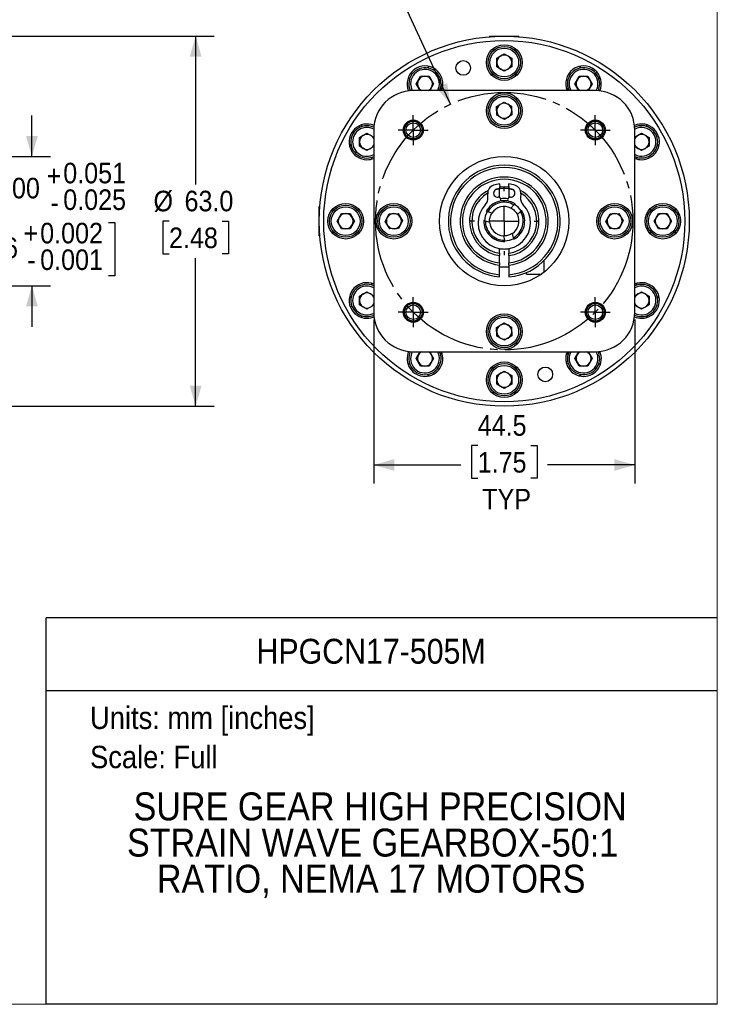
# Model space of a CAD drawing. Header units: millimetres. Extents: x 0 to 432, y 0 to 279.
# Tile 10 of 13: x 313 to 432, y 0 to 168. Entities that reach past the tile are written whole.
import ezdxf
from ezdxf.enums import TextEntityAlignment as Align

# ---------------------------------------------------------------- set-up
doc = ezdxf.new("R2010")
doc.units = ezdxf.units.MM
doc.linetypes.add('SLD-Center', pattern=[19.05, 15.24, -1.27, 1.27, -1.27])
doc.linetypes.add('SLD-Solid', pattern=[0])
doc.layers.add('CENTER', color=40, linetype='SLD-Center')
doc.layers.add('SLD-0', color=7, linetype='SLD-Solid', lineweight=25)
doc.layers.add('TEXT', color=140, linetype='SLD-Solid', lineweight=25)
doc.styles.add('SLDTEXTSTYLE0', font='GOTHIC.TTF', dxfattribs={"width": 0.913})
doc.dimstyles.new('SLDDIMSTYLE0', dxfattribs={"dimtxt": 3.5, "dimasz": 3.5, "dimexe": 0, "dimexo": 0.0625, "dimgap": 0.875, "dimtad": 0, "dimtih": 1, "dimtoh": 1, "dimdec": 3, "dimrnd": 1e-09, "dimzin": 4, "dimdsep": 46, "dimtxsty": 'SLDTEXTSTYLE0', "dimsah": 1, "dimcen": 0.09, "dimadec": 0, "dimazin": 1, "dimtol": 1, "dimtp": 0.051, "dimtm": 0.025, "dimtfac": 1, "dimtdec": 3, "dimtmove": 0, "dimatfit": 0, "dimfxl": 0, "dimfrac": 2, "dimtolj": 1, "dimarcsym": 0})
doc.dimstyles.new('SLDDIMSTYLE2', dxfattribs={"dimtxt": 3.5, "dimasz": 3.5, "dimexe": 0, "dimexo": 0.0625, "dimgap": 0.875, "dimtad": 0, "dimtih": 1, "dimtoh": 1, "dimdec": 1, "dimrnd": 1e-09, "dimzin": 12, "dimdsep": 46, "dimtxsty": 'SLDTEXTSTYLE0', "dimsah": 1, "dimcen": 0.09, "dimadec": 0, "dimazin": 3, "dimtfac": 1, "dimtdec": 1, "dimtofl": 0, "dimtmove": 0, "dimatfit": 3, "dimfxl": 0, "dimfrac": 2, "dimtolj": 1, "dimtzin": 12, "dimarcsym": 0})
doc.dimstyles.new('SLDDIMSTYLE5', dxfattribs={"dimtxt": 3.5, "dimasz": 3.5, "dimexe": 0, "dimexo": 0.0625, "dimgap": 0.875, "dimtad": 0, "dimtih": 1, "dimtoh": 1, "dimdec": 1, "dimrnd": 1e-09, "dimzin": 4, "dimdsep": 46, "dimtxsty": 'SLDTEXTSTYLE0', "dimsah": 1, "dimcen": 0.09, "dimadec": 0, "dimazin": 1, "dimtfac": 1, "dimtdec": 1, "dimtofl": 0, "dimtmove": 0, "dimatfit": 3, "dimfxl": 0, "dimfrac": 2, "dimtolj": 1, "dimtzin": 12, "dimarcsym": 0})
doc.dimstyles.new('SLDDIMSTYLE6', dxfattribs={"dimtxt": 3.5, "dimasz": 3.5, "dimexe": 0, "dimexo": 0.0625, "dimgap": 0.875, "dimtad": 0, "dimtih": 1, "dimtoh": 1, "dimdec": 1, "dimrnd": 1e-09, "dimzin": 12, "dimdsep": 46, "dimtxsty": 'SLDTEXTSTYLE0', "dimsah": 1, "dimcen": 0, "dimadec": 0, "dimazin": 3, "dimtfac": 1, "dimtdec": 1, "dimtofl": 0, "dimtmove": 0, "dimatfit": 3, "dimfxl": 0, "dimfrac": 2, "dimtolj": 1, "dimtzin": 12, "dimarcsym": 0})

# ---------------------------------------------------------------- blocks, each defined once
blk = doc.blocks.new('Block2')
at = {"color": 7, "linetype": 'SLD-Solid', "lineweight": 18}
for p in [(431.8, 279.4), (0, 0)]:
    blk.add_line(p, (431.8, 0), dxfattribs=at)
blk = doc.blocks.new('SW_NOTE_0')
at = {"layer": 'TEXT', "color": 0, "insert": (0, 4.87), "char_height": 3.81, "attachment_point": 1, "style": 'SLDTEXTSTYLE0'}
blk.add_mtext('Units: mm [inches]', dxfattribs=at)
blk = doc.blocks.new('SW_NOTE_0_1')
at = {"layer": 'TEXT', "color": 0, "insert": (0, 4.87), "char_height": 3.81, "attachment_point": 1, "style": 'SLDTEXTSTYLE0'}
blk.add_mtext('Scale: Full', dxfattribs=at)
blk = doc.blocks.new('Block1')
at = {"color": 140, "linetype": 'SLD-Solid', "lineweight": 18}
blk.add_line((431.8, 0), (431.8, 65.76), dxfattribs=at)
at = {"layer": 'TEXT'}
for p, q in [((431.8, 65.76), (317.5, 65.76)), ((317.5, 0), (317.5, 65.76)), ((317.5, 53.39), (431.8, 53.39)), ((431.8, 0), (317.5, 0))]:
    blk.add_line(p, q, dxfattribs=at)
at = {"layer": 'TEXT', "color": 140}
for name, p in [('SW_NOTE_0', (324.99, 45.8)), ('SW_NOTE_0_1', (324.99, 39.13))]:
    blk.add_blockref(name, p, dxfattribs=at)
at = {"layer": 'TEXT', "color": 140, "style": 'SLDTEXTSTYLE0', "width": 0.913}
for tag, height, p in [('AUTOATTR0', 4.23, (353.33, 56.71)), ('AUTOATTR1_0', 4.76, (332.4, 29.88)), ('AUTOATTR1_1', 4.76, (331.28, 23.72)), ('AUTOATTR1_2', 4.76, (336.37, 17.57))]:
    blk.add_attdef(tag, text='', height=height, dxfattribs=at).set_placement(p, align=Align.BOTTOM_LEFT)
blk = doc.blocks.new('_D')
at = {"layer": 'SLD-0'}
for p, q in [((315.09, 144.3), (315.09, 151.3)), ((280.24, 144.3), (287.97, 144.3)), ((289.97, 144.3), (318.26, 144.3)), ((302.03, 133.07), (300.97, 133.07)), ((300.97, 133.07), (300.97, 124.02)), ((328.14, 133.07), (329.2, 133.07)), ((329.2, 133.07), (329.2, 124.02)), ((300.97, 124.02), (302.03, 124.02)), ((329.2, 124.02), (328.14, 124.02)), ((280.24, 122.3), (318.26, 122.3)), ((315.09, 122.3), (315.09, 115.3))]:
    blk.add_line(p, q, dxfattribs=at)
for points in [[(315.09, 144.3), (316.09, 147.8), (314.09, 147.8)], [(315.09, 122.3), (314.09, 118.8), (316.09, 118.8)]]:
    blk.add_solid(points, dxfattribs=at)
at = {"layer": 'SLD-0', "char_height": 3.5, "attachment_point": 1, "style": 'SLDTEXTSTYLE0'}
for s, insert in [('0.051', (320.43, 143.24)), ('%%c', (298.1, 140.68)), ('+', (317.6, 142.78)), ('22.000', (303.38, 140.68)), ('0.025', (320.43, 138.71)), ('-', (318.24, 138.25)), ('+', (313.67, 133.02)), ('0.002', (316.5, 133.02)), ('0.866', (302.03, 130.51)), ('0.001', (316.5, 128.49)), ('-', (314.31, 128.49))]:
    blk.add_mtext(s, dxfattribs=dict(at, insert=insert))
blk = doc.blocks.new('_D_11')
at = {"layer": 'SLD-0'}
for p, q in [((263.65, 164.8), (277.97, 164.8)), ((279.97, 164.8), (346.14, 164.8)), ((342.97, 164.8), (342.97, 139.57)), ((338.44, 133.3), (337.37, 133.3)), ((337.37, 133.3), (337.37, 127.74)), ((347.49, 133.3), (348.56, 133.3)), ((348.56, 133.3), (348.56, 127.74)), ((337.37, 127.74), (338.44, 127.74)), ((348.56, 127.74), (347.49, 127.74)), ((342.97, 101.8), (342.97, 127.03)), ((263.65, 101.8), (275.96, 101.8)), ((277.96, 101.8), (277.97, 101.8)), ((279.97, 101.8), (346.14, 101.8))]:
    blk.add_line(p, q, dxfattribs=at)
for points in [[(342.97, 164.8), (341.97, 161.3), (343.97, 161.3)], [(342.97, 101.8), (343.97, 105.3), (341.97, 105.3)]]:
    blk.add_solid(points, dxfattribs=at)
at = {"layer": 'SLD-0', "char_height": 3.5, "attachment_point": 1, "style": 'SLDTEXTSTYLE0'}
for s, insert in [('%%c', (335.8, 138.48)), ('63.0', (341.08, 138.48)), ('2.48', (338.44, 132.22))]:
    blk.add_mtext(s, dxfattribs=dict(at, insert=insert))
blk = doc.blocks.new('_D_13')
at = {"layer": 'SLD-0'}
for p, q in [((352.69, 190.49), (351.62, 190.49)), ((351.62, 190.49), (351.62, 184.93)), ((361.74, 190.49), (362.8, 190.49)), ((362.8, 190.49), (362.8, 184.93)), ((351.62, 184.93), (352.69, 184.93)), ((362.8, 184.93), (361.74, 184.93)), ((371.52, 185.44), (365.96, 185.44)), ((386.36, 153.21), (371.52, 185.44))]:
    blk.add_line(p, q, dxfattribs=at)
blk.add_solid([(386.36, 153.21), (385.8, 156.81), (383.98, 155.97)], dxfattribs=at)
at = {"layer": 'SLD-0', "char_height": 3.5, "attachment_point": 1, "style": 'SLDTEXTSTYLE0'}
for s, insert in [('%%c', (350.05, 195.67)), ('43.8', (355.33, 195.67)), ('1.73', (352.69, 189.4)), ('B.C.', (352.68, 183.13))]:
    blk.add_mtext(s, dxfattribs=dict(at, insert=insert))
blk = doc.blocks.new('_D_14')
at = {"layer": 'SLD-0'}
for p, q in [((373.3, 116.54), (373.3, 88.63)), ((417.75, 116.54), (417.75, 88.63)), ((391, 95.09), (389.93, 95.09)), ((389.93, 95.09), (389.93, 89.54)), ((400.05, 95.09), (401.11, 95.09)), ((401.11, 95.09), (401.11, 89.54)), ((373.3, 91.8), (388.15, 91.8)), ((417.75, 91.8), (402.89, 91.8)), ((389.93, 89.54), (391, 89.54)), ((401.11, 89.54), (400.05, 89.54))]:
    blk.add_line(p, q, dxfattribs=at)
for points in [[(373.3, 91.8), (376.8, 90.8), (376.8, 92.8)], [(417.75, 91.8), (414.25, 92.8), (414.25, 90.8)]]:
    blk.add_solid(points, dxfattribs=at)
at = {"layer": 'SLD-0', "char_height": 3.5, "attachment_point": 1, "style": 'SLDTEXTSTYLE0'}
for s, insert in [('44.5', (391, 100.28)), ('1.75', (391, 94.01)), ('TYP', (391.77, 87.74))]:
    blk.add_mtext(s, dxfattribs=dict(at, insert=insert))
blk = doc.blocks.new('SW_CENTERMARKSYMBOL_0')
at = {"layer": 'SLD-0', "color": 0}
for q in [(0, 2.54), (-2.54, 0), (0, -2.54), (2.54, 0)]:
    blk.add_line((0, 0), q, dxfattribs=at)
blk = doc.blocks.new('SW_CENTERMARKSYMBOL_1')
at = {"layer": 'SLD-0', "color": 0}
for q in [(0, 2.54), (-2.54, 0), (0, -2.54), (2.54, 0)]:
    blk.add_line((0, 0), q, dxfattribs=at)
blk = doc.blocks.new('SW_CENTERMARKSYMBOL_2')
at = {"layer": 'SLD-0', "color": 0}
for q in [(0, 2.54), (-2.54, 0), (0, -2.54), (2.54, 0)]:
    blk.add_line((0, 0), q, dxfattribs=at)
blk = doc.blocks.new('SW_CENTERMARKSYMBOL_3')
at = {"layer": 'SLD-0', "color": 0}
for q in [(0, 2.54), (-2.54, 0), (0, -2.54), (2.54, 0)]:
    blk.add_line((0, 0), q, dxfattribs=at)
blk = doc.blocks.new('SW_CENTERMARKSYMBOL_4')
at = {"layer": 'SLD-0', "color": 0}
for p, q in [((0, 5.08), (0, 5.77)), ((0, 0), (0, 2.54)), ((-5.08, 0), (-5.77, 0)), ((0, 0), (-2.54, 0)), ((0, 0), (0, -2.54)), ((0, 0), (2.54, 0)), ((5.08, 0), (5.77, 0)), ((0, -5.08), (0, -5.77))]:
    blk.add_line(p, q, dxfattribs=at)

msp = doc.modelspace()

# ---------------------------------------------------------------- linework, layer by layer
for p, q in [((393.022, 164.8009), (393.022, 164.7016)), ((393.022, 164.8009), (398.022, 164.8009)), ((398.022, 164.7016), (398.022, 164.8009)), ((394.2419, 159.5621), (394.2421, 161.0401)), ((394.2421, 161.0401), (395.5222, 161.779)), ((395.5222, 161.779), (396.8021, 161.0398)), ((396.8021, 161.0398), (396.8019, 159.5618)), ((395.5218, 158.8229), (394.2419, 159.5621)), ((396.8019, 159.5618), (395.5218, 158.8229)), ((380.544, 156.6838), (381.2832, 157.9637)), ((381.2832, 157.9637), (382.7612, 157.9635)), ((382.7612, 157.9635), (383.5, 156.6835)), ((407.544, 156.6838), (408.2832, 157.9637)), ((408.2832, 157.9637), (409.7612, 157.9635)), ((409.7612, 157.9635), (410.5, 156.6835)), ((381.2123, 155.5259), (380.544, 156.6838)), ((383.5, 156.6835), (382.8316, 155.5259)), ((408.2123, 155.5259), (407.544, 156.6838)), ((410.5, 156.6835), (409.8316, 155.5259)), ((411.016, 155.5259), (380.028, 155.5259)), ((394.2224, 152.801), (395.4819, 153.5744)), ((394.2625, 151.3235), (394.2224, 152.801)), ((395.4819, 153.5744), (396.7815, 152.8704)), ((396.7815, 152.8704), (396.8216, 151.3929)), ((395.5621, 150.6195), (394.2625, 151.3235)), ((396.8216, 151.3929), (395.5621, 150.6195)), ((370.8592, 146.0621), (370.8594, 147.5401)), ((370.8594, 147.5401), (372.1395, 148.279)), ((372.1395, 148.279), (373.297, 147.6105)), ((373.297, 148.7949), (373.297, 117.8069)), ((417.747, 117.8069), (417.747, 148.7949)), ((417.747, 147.6107), (418.9049, 148.279)), ((418.9049, 148.279), (420.1848, 147.5398)), ((420.1848, 147.5398), (420.1846, 146.0618)), ((372.1392, 145.3229), (370.8592, 146.0621)), ((373.297, 145.9912), (372.1392, 145.3229)), ((418.9045, 145.3229), (417.747, 145.9914)), ((420.1846, 146.0618), (418.9045, 145.3229)), ((394.7268, 139.6277), (394.7611, 139.2072)), ((396.283, 139.2072), (396.3172, 139.6277)), ((392.7454, 137.3618), (392.6986, 137.9359)), ((394.7224, 137.3227), (394.7225, 138.7673)), ((396.3227, 138.7671), (396.3226, 137.3232)), ((398.3455, 137.9359), (398.2987, 137.3618)), ((364.1214, 135.8009), (364.022, 135.8009)), ((364.022, 130.8009), (364.022, 135.8009)), ((397.1756, 136.0707), (396.6417, 135.5362)), ((367.044, 133.3011), (367.7832, 134.581)), ((367.7832, 134.581), (369.2612, 134.5809)), ((369.2612, 134.5809), (370, 133.3008)), ((375.2485, 133.2609), (375.9526, 134.5604)), ((375.9526, 134.5604), (377.43, 134.6005)), ((377.43, 134.6005), (378.2035, 133.341)), ((393.4331, 134.6744), (392.7033, 134.8695)), ((397.7559, 134.4233), (398.2898, 134.9578)), ((412.8405, 133.2609), (413.5446, 134.5604)), ((413.5446, 134.5604), (415.022, 134.6005)), ((415.022, 134.6005), (415.7955, 133.341)), ((421.044, 133.3011), (421.7832, 134.581)), ((421.7832, 134.581), (423.2612, 134.5809)), ((423.2612, 134.5809), (424, 133.3008)), ((367.7829, 132.021), (367.044, 133.3011)), ((370, 133.3008), (369.2609, 132.0209)), ((376.022, 132.0014), (375.2485, 133.2609)), ((378.2035, 133.341), (377.4995, 132.0415)), ((392.2966, 133.3481), (393.0264, 133.153)), ((413.614, 132.0014), (412.8405, 133.2609)), ((415.7955, 133.341), (415.0915, 132.0415)), ((421.7829, 132.021), (421.044, 133.3011)), ((424, 133.3008), (423.2609, 132.0209)), ((364.022, 130.8009), (364.1214, 130.8009)), ((369.2609, 132.0209), (367.7829, 132.021)), ((377.4995, 132.0415), (376.022, 132.0014)), ((395.377, 130.8052), (395.573, 130.0756)), ((397.0939, 130.484), (396.8979, 131.2136)), ((415.0915, 132.0415), (413.614, 132.0014)), ((423.2609, 132.0209), (421.7829, 132.021)), ((394.7211, 126.2214), (394.7212, 127.45)), ((394.7213, 127.8348), (394.7214, 128.6234)), ((395.4021, 128.5526), (394.7214, 128.5526)), ((396.3216, 128.5525), (395.641, 128.5525)), ((395.982, 128.5525), (395.9762, 128.5741)), ((396.3214, 127.4498), (396.3213, 126.2212)), ((396.3216, 128.6232), (396.3215, 127.8346)), ((394.7209, 124.1921), (394.7211, 125.8381)), ((396.3213, 125.8379), (396.3211, 124.1919)), ((402.3282, 124.6595), (402.3285, 126.6378)), ((394.7208, 123.8097), (394.7209, 124.1921)), ((394.721, 125.5526), (396.3212, 125.5525)), ((396.3211, 124.1919), (396.321, 123.8095)), ((399.331, 124.2962), (399.331, 124.5707)), ((399.331, 124.2962), (401.8394, 124.2959)), ((370.8594, 120.5401), (372.1395, 121.279)), ((372.1395, 121.279), (373.297, 120.6105)), ((417.747, 120.6107), (418.9049, 121.279)), ((418.9049, 121.279), (420.1848, 120.5398)), ((370.8592, 119.0621), (370.8594, 120.5401)), ((372.1392, 118.3229), (370.8592, 119.0621)), ((420.1846, 119.0618), (418.9045, 118.3229)), ((420.1848, 120.5398), (420.1846, 119.0618)), ((373.297, 118.9912), (372.1392, 118.3229)), ((418.9045, 118.3229), (417.747, 118.9914)), ((394.2224, 115.209), (395.4819, 115.9824)), ((395.4819, 115.9824), (396.7815, 115.2784)), ((394.2625, 113.7315), (394.2224, 115.209)), ((396.7815, 115.2784), (396.8216, 113.8009)), ((395.5621, 113.0275), (394.2625, 113.7315)), ((396.8216, 113.8009), (395.5621, 113.0275)), ((380.028, 111.0759), (411.016, 111.0759)), ((380.544, 109.9184), (381.2125, 111.0759)), ((382.8317, 111.0759), (383.5, 109.9181)), ((407.544, 109.9184), (408.2125, 111.0759)), ((409.8317, 111.0759), (410.5, 109.9181)), ((381.2829, 108.6383), (380.544, 109.9184)), ((383.5, 109.9181), (382.7609, 108.6382)), ((408.2829, 108.6383), (407.544, 109.9184)), ((410.5, 109.9181), (409.7609, 108.6382)), ((382.7609, 108.6382), (381.2829, 108.6383)), ((394.2421, 107.0401), (395.5222, 107.779)), ((395.5222, 107.779), (396.8021, 107.0398)), ((409.7609, 108.6382), (408.2829, 108.6383)), ((394.2419, 105.5621), (394.2421, 107.0401)), ((396.8021, 107.0398), (396.8019, 105.5618)), ((395.5218, 104.8229), (394.2419, 105.5621)), ((396.8019, 105.5618), (395.5218, 104.8229))]:
    msp.add_line(p, q)
at = {"flags": 128}
for points in [[(394.7619, 139.1573), (395.5227, 139.2064), (396.2822, 139.1573)], [(394.7225, 138.7673), (393.9901, 138.6088), (393.9157, 138.5868)], [(397.1284, 138.5868), (397.0552, 138.6084), (396.3227, 138.7671)]]:
    msp.add_lwpolyline(points, dxfattribs=at)
for centre, radius in [((395.522, 133.3009), 31.5), ((395.522, 133.3009), 30.738), ((395.522, 160.3009), 3.0353), ((395.522, 160.3009), 2.75), ((395.522, 160.3009), 2.45), ((388.5339, 159.3809), 1.25), ((395.522, 152.0969), 3.0353), ((395.522, 152.0969), 2.75), ((395.522, 152.0969), 2.45), ((380.0221, 148.8009), 1.7), ((380.0221, 148.8009), 1.5), ((380.0221, 148.8009), 1.246), ((411.0219, 148.8009), 1.7), ((411.0219, 148.8009), 1.5), ((411.0219, 148.8009), 1.246), ((395.522, 133.3009), 11), ((368.522, 133.3009), 3.0353), ((368.522, 133.3009), 2.75), ((376.726, 133.3009), 3.0353), ((376.726, 133.3009), 2.75), ((414.318, 133.3009), 3.0353), ((414.318, 133.3009), 2.75), ((422.522, 133.3009), 3.0353), ((422.522, 133.3009), 2.75), ((368.522, 133.3009), 2.45), ((376.726, 133.3009), 2.45), ((414.318, 133.3009), 2.45), ((422.522, 133.3009), 2.45), ((380.0221, 117.801), 1.7), ((380.0221, 117.801), 1.5), ((380.0221, 117.801), 1.246), ((411.0219, 117.801), 1.7), ((411.0219, 117.801), 1.5), ((411.0219, 117.801), 1.246), ((395.522, 114.5049), 3.0353), ((395.522, 114.5049), 2.75), ((395.522, 114.5049), 2.45), ((395.522, 106.301), 3.0353), ((395.522, 106.3009), 2.75), ((395.522, 106.3009), 2.45), ((402.5101, 107.221), 1.25)]:
    msp.add_circle(centre, radius)
for centre, radius, start, end in [((395.522, 133.3009), 29.2275, 93.289717, 94.206349), ((395.522, 160.3009), 1.28, 119.993455, 179.998364), ((395.522, 160.3009), 1.28, 59.993455, 119.993455), ((395.522, 160.3009), 1.28, 359.998364, 59.993455), ((395.522, 133.3009), 29.2275, 85.793651, 86.710283), ((382.022, 156.6836), 3.0353, 337.579169, 203.379209), ((382.022, 156.6836), 2.75, 0, 205.310553), ((395.522, 133.3009), 29.2275, 115.793651, 116.710283), ((395.522, 160.3009), 1.28, 179.998364, 239.993455), ((395.522, 160.3009), 1.28, 299.993455, 359.998364), ((409.022, 156.6836), 3.0353, 336.620791, 202.420831), ((409.022, 156.6836), 2.75, 0, 204.896265), ((395.522, 133.3009), 29.2275, 63.289717, 64.206349), ((395.522, 133.3009), 29.2275, 123.289717, 124.206349), ((382.022, 156.6836), 2.45, 331.801684, 180), ((382.022, 156.6836), 1.28, 89.993455, 149.993455), ((382.022, 156.6836), 1.28, 29.993455, 89.993455), ((395.522, 133.3009), 24.9766, 94.109853, 94.993427), ((395.522, 160.3009), 1.28, 239.993455, 299.993455), ((395.522, 133.3009), 24.9766, 85.006573, 85.890147), ((409.022, 156.6836), 2.45, 331.748549, 180), ((409.022, 156.6836), 1.28, 89.993455, 149.993455), ((409.022, 156.6836), 1.28, 29.993455, 89.993455), ((395.522, 133.3009), 29.2275, 55.793651, 56.710283), ((382.022, 156.6836), 2.45, 180, 208.251451), ((382.022, 156.6836), 1.28, 149.993455, 209.993455), ((382.022, 156.6836), 1.28, 209.993455, 244.748249), ((382.022, 156.6836), 1.28, 295.251751, 329.993455), ((382.022, 156.6836), 1.28, 329.993455, 29.993455), ((382.022, 156.6836), 2.75, 335.103735, 0), ((395.522, 133.3009), 24.9766, 115.006573, 115.890147), ((395.522, 133.3009), 24.9766, 64.109853, 64.993427), ((409.022, 156.6836), 2.45, 180, 208.198316), ((409.022, 156.6836), 1.28, 149.993455, 209.993455), ((409.022, 156.6836), 1.28, 209.993455, 244.748249), ((409.022, 156.6836), 1.28, 295.251751, 329.993455), ((409.022, 156.6836), 1.28, 329.993455, 29.993455), ((409.022, 156.6836), 2.75, 334.689447, 0), ((380.028, 148.7949), 6.731, 90, 180), ((411.016, 148.7949), 6.731, 0, 90), ((395.522, 152.0969), 1.28, 121.554563, 180.000425), ((395.522, 152.0969), 1.28, 61.554563, 121.554563), ((395.522, 152.0969), 1.28, 1.554563, 61.554563), ((395.522, 152.0969), 1.28, 181.554563, 241.554563), ((395.522, 152.0969), 1.28, 241.554563, 301.554563), ((395.522, 152.0969), 1.28, 301.554563, 0.000302), ((372.1393, 146.8009), 3.0353, 66.620791, 270), ((372.1393, 146.8009), 2.75, 64.689447, 270), ((372.1393, 146.8009), 2.45, 61.748549, 180), ((395.522, 133.3009), 29.2275, 145.793651, 146.710283), ((418.9047, 146.8009), 3.0353, 270, 113.379209), ((418.9047, 146.8009), 2.75, 0, 115.310553), ((418.9047, 146.8009), 2.45, 241.801684, 118.251451), ((395.522, 133.3009), 29.2275, 33.289717, 34.206349), ((372.1393, 146.8009), 1.28, 119.993455, 179.998364), ((372.1393, 146.8009), 1.28, 59.993455, 119.993455), ((372.1393, 146.8009), 1.28, 25.251751, 59.993455), ((418.9047, 146.8009), 1.28, 119.993455, 154.748249), ((418.9047, 146.8009), 1.28, 59.993455, 119.993455), ((418.9047, 146.8009), 1.28, 359.998364, 59.993455), ((395.522, 133.3009), 29.2275, 153.289717, 154.206349), ((372.1393, 146.8009), 2.45, 180, 298.198316), ((372.1393, 146.8009), 1.28, 179.998364, 239.993455), ((372.1393, 146.8009), 1.28, 299.993455, 334.748249), ((418.9047, 146.8009), 2.75, 245.103735, 0), ((418.9047, 146.8009), 1.28, 205.251751, 239.993455), ((418.9047, 146.8009), 1.28, 299.993455, 359.998364), ((395.522, 133.3009), 29.2275, 25.793651, 26.710283), ((372.1393, 146.8009), 1.28, 239.993455, 299.993455), ((372.1393, 146.8009), 2.75, 270, 294.896265), ((395.522, 133.3009), 24.9766, 154.109853, 154.993427), ((395.522, 133.3009), 24.9766, 25.006573, 25.890147), ((418.9047, 146.8009), 1.28, 239.993455, 299.993455), ((372.1393, 146.8009), 3.0353, 270, 292.420831), ((395.522, 133.3009), 9.525, 274.811978, 265.174931), ((418.9047, 146.8009), 3.0353, 247.579169, 270), ((395.522, 133.3009), 9.144, 275.013255, 264.973654), ((395.522, 133.3009), 7.5057, 276.112753, 263.874156), ((395.522, 133.3009), 7.1247, 276.441341, 263.545568), ((394.1163, 138.0515), 1.4224, 106.484321, 184.661066), ((395.522, 133.3009), 6.3766, 97.16407, 106.484321), ((394.3813, 139.1762), 0.381, 271.995184, 4.661067), ((396.6627, 139.1762), 0.381, 175.338935, 268.004816), ((395.522, 133.3009), 6.3766, 73.515679, 82.83593), ((396.9278, 138.0515), 1.4224, 355.338935, 73.515679), ((395.522, 133.3009), 5.9055, 117.703486, 262.206854), ((395.522, 133.3009), 5.5245, 120.792402, 261.666159), ((394.4194, 138.0847), 0.7112, 91.995184, 274.661066), ((395.522, 133.3009), 5.9055, 277.780055, 62.296514), ((395.522, 133.3009), 5.5245, 278.32075, 59.207598), ((396.6247, 138.0847), 0.7112, 265.338934, 88.004816), ((395.522, 133.0106), 4.4596, 136.359939, 43.640062), ((391.0998, 137.2277), 1.651, 316.359939, 4.661066), ((395.522, 133.3009), 3.4798, 58.111653, 151.955646), ((395.522, 133.3009), 3.2258, 59.161976, 150.905322), ((395.522, 133.3009), 2.5, 63.392048, 146.67525), ((394.5122, 136.9454), 0.4318, 328.720388, 94.661066), ((395.522, 133.3009), 3.8608, 80.882339, 99.117661), ((396.5318, 136.9454), 0.4318, 85.338934, 211.279612), ((395.522, 133.3009), 3.35, 31.275811, 58.800909), ((399.9442, 137.2277), 1.651, 175.338935, 223.640062), ((395.522, 133.3009), 29.2275, 175.793651, 176.710283), ((368.522, 133.3009), 1.28, 89.993455, 149.993455), ((368.522, 133.3009), 1.28, 29.993455, 89.993455), ((395.522, 133.3009), 24.9766, 175.006573, 175.890147), ((376.726, 133.3009), 1.28, 91.554563, 151.554563), ((376.726, 133.3009), 1.28, 31.554563, 91.554563), ((395.522, 133.3009), 3.35, 151.225178, 178.691515), ((395.522, 133.3009), 2.5, 303.392048, 26.67525), ((395.522, 133.3009), 3.2258, 299.161976, 30.905322), ((395.522, 133.3009), 3.4798, 298.111653, 31.955646), ((414.318, 133.3009), 1.28, 91.554563, 151.554563), ((414.318, 133.3009), 1.28, 31.554563, 91.554563), ((395.522, 133.3009), 24.9766, 4.109853, 4.993427), ((422.522, 133.3009), 1.28, 89.996727, 149.993455), ((422.522, 133.3009), 1.28, 29.993455, 89.996727), ((395.522, 133.3009), 29.2275, 3.289717, 4.206349), ((368.522, 133.3009), 1.28, 149.993455, 209.993455), ((368.522, 133.3009), 1.28, 209.993455, 269.993455), ((368.522, 133.3009), 1.28, 269.993455, 329.993455), ((368.522, 133.3009), 1.28, 329.993455, 29.993455), ((376.726, 133.3009), 1.28, 151.554563, 211.554563), ((376.726, 133.3009), 1.28, 211.554563, 271.554563), ((376.726, 133.3009), 1.28, 271.554563, 331.554563), ((376.726, 133.3009), 1.28, 331.554563, 31.554563), ((395.522, 133.3009), 3.4798, 178.111653, 271.955646), ((395.522, 133.3009), 3.2258, 179.161976, 270.905322), ((395.522, 133.3009), 2.5, 183.392048, 266.67525), ((414.318, 133.3009), 1.28, 151.554563, 211.554563), ((414.318, 133.3009), 1.28, 211.554563, 271.554563), ((414.318, 133.3009), 1.28, 271.554563, 331.554563), ((414.318, 133.3009), 1.28, 331.554563, 31.554563), ((422.522, 133.3009), 1.28, 149.993455, 209.993455), ((422.522, 133.3009), 1.28, 209.993455, 269.996727), ((422.522, 133.3009), 1.28, 269.996727, 329.993455), ((422.522, 133.3009), 1.28, 329.993455, 29.993455), ((395.522, 133.3009), 29.2275, 183.289717, 184.206349), ((395.522, 133.3009), 24.9766, 184.109853, 184.993427), ((395.522, 133.3009), 24.9766, 355.006573, 355.890147), ((395.522, 133.3009), 29.2275, 355.793651, 356.710283), ((395.522, 133.3009), 3.35, 271.243075, 298.75553), ((372.1393, 119.8009), 3.0353, 67.579169, 270), ((372.1393, 119.8009), 2.75, 65.103735, 270), ((395.522, 133.3009), 24.9766, 205.006573, 205.890147), ((418.9047, 119.8009), 3.0353, 270, 112.420831), ((418.9047, 119.8009), 2.75, 0, 114.896265), ((395.522, 133.3009), 24.9766, 334.109853, 334.993427), ((372.1393, 119.8009), 2.45, 61.801684, 180), ((372.1393, 119.8009), 1.28, 119.993455, 179.998364), ((372.1393, 119.8009), 1.28, 59.993455, 119.993455), ((372.1393, 119.8009), 1.28, 25.251751, 59.993455), ((418.9047, 119.8009), 2.45, 241.748549, 90), ((418.9047, 119.8009), 2.45, 90, 118.198316), ((418.9047, 119.8009), 1.28, 119.993455, 154.748249), ((418.9047, 119.8009), 1.28, 59.993455, 119.993455), ((418.9047, 119.8009), 1.28, 359.996727, 59.993455), ((395.522, 133.3009), 29.2275, 205.793651, 206.710283), ((372.1393, 119.8009), 2.45, 180, 298.251451), ((372.1393, 119.8009), 1.28, 179.998364, 239.993455), ((372.1393, 119.8009), 1.28, 299.993455, 334.748249), ((418.9047, 119.8009), 2.75, 244.689447, 0), ((418.9047, 119.8009), 1.28, 205.251751, 239.993455), ((418.9047, 119.8009), 1.28, 299.993455, 359.996727), ((395.522, 133.3009), 29.2275, 333.289717, 334.206349), ((372.1393, 119.8009), 1.28, 239.993455, 299.993455), ((380.028, 117.8069), 6.731, 180, 270), ((411.016, 117.8069), 6.731, 270, 0), ((418.9047, 119.8009), 1.28, 239.993455, 299.993455), ((395.522, 133.3009), 29.2275, 213.289717, 214.206349), ((372.1393, 119.8009), 2.75, 270, 295.310553), ((372.1393, 119.8009), 3.0353, 270, 293.379209), ((395.522, 114.5049), 1.28, 61.554563, 121.554563), ((418.9047, 119.8009), 3.0353, 246.620791, 270), ((395.522, 133.3009), 29.2275, 325.793651, 326.710283), ((395.522, 114.5049), 1.28, 121.554563, 180.000425), ((395.522, 114.5049), 1.28, 181.554563, 241.554563), ((395.522, 114.5049), 1.28, 1.554563, 61.554563), ((395.522, 114.5049), 1.28, 301.554563, 0.000302), ((395.522, 114.5049), 1.28, 241.554563, 301.554563), ((382.022, 109.9183), 3.0353, 156.620791, 270), ((382.022, 109.9183), 2.75, 154.689447, 270), ((382.022, 109.9183), 2.45, 151.748549, 180), ((382.022, 109.9183), 2.45, 180, 28.198316), ((382.022, 109.9183), 1.28, 115.251751, 149.993455), ((382.022, 109.9183), 3.0353, 270, 22.420831), ((382.022, 109.9183), 2.75, 270, 24.896265), ((382.022, 109.9183), 1.28, 29.993455, 64.748249), ((395.522, 133.3009), 24.9766, 244.109853, 244.993427), ((409.022, 109.9183), 3.0353, 157.579169, 270), ((395.522, 133.3009), 24.9766, 295.006573, 295.890147), ((409.022, 109.9183), 2.75, 155.103735, 0), ((409.022, 109.9183), 2.45, 180, 28.251451), ((409.022, 109.9183), 2.45, 151.801684, 180), ((409.022, 109.9183), 1.28, 115.251751, 149.993455), ((409.022, 109.9183), 3.0353, 270, 23.379209), ((409.022, 109.9183), 1.28, 29.993455, 64.748249), ((409.022, 109.9183), 2.75, 0, 25.310553), ((395.522, 133.3009), 29.2275, 235.793651, 236.710283), ((382.022, 109.9183), 1.28, 149.993455, 209.993455), ((382.022, 109.9183), 1.28, 209.993455, 269.996727), ((382.022, 109.9183), 1.28, 269.996727, 329.993455), ((382.022, 109.9183), 1.28, 329.993455, 29.993455), ((409.022, 109.9183), 1.28, 149.993455, 209.993455), ((409.022, 109.9183), 1.28, 209.993455, 269.993455), ((409.022, 109.9183), 1.28, 269.993455, 329.993455), ((409.022, 109.9183), 1.28, 329.993455, 29.993455), ((395.522, 133.3009), 29.2275, 303.289717, 304.206349), ((395.522, 133.3009), 24.9766, 265.006573, 265.890147), ((395.522, 106.3009), 1.28, 119.993455, 179.998364), ((395.522, 106.3009), 1.28, 59.993455, 119.993455), ((395.522, 106.3009), 1.28, 359.998364, 59.993455), ((395.522, 133.3009), 24.9766, 274.109853, 274.993427), ((395.522, 133.3009), 29.2275, 243.289717, 244.206349), ((395.522, 106.3009), 1.28, 179.998364, 239.993455), ((395.522, 106.3009), 1.28, 299.993455, 359.998364), ((395.522, 133.3009), 29.2275, 295.793651, 296.710283), ((395.522, 133.3009), 29.2275, 265.793651, 266.710283), ((395.522, 106.3009), 1.28, 239.993455, 299.993455), ((395.522, 133.3009), 29.2275, 273.289717, 274.206349)]:
    msp.add_arc(centre, radius, start, end)
for points, knots in [([(380.9655, 150.0932), (381.1278, 149.9747), (381.4188, 149.6635), (381.6476, 149.0546), (381.6153, 148.4049), (381.3453, 147.8349), (380.8848, 147.4041), (380.2758, 147.1754), (379.6261, 147.2077), (379.0562, 147.4776), (378.6253, 147.9382), (378.3966, 148.5472), (378.4289, 149.1969), (378.6989, 149.7668), (379.1594, 150.1976), (379.7684, 150.4264), (380.4181, 150.3941), (380.8031, 150.2117), (380.9655, 150.0932)], [0, 0, 0, 0, 0.06002712, 0.125, 0.18997288, 0.25, 0.31002712, 0.375, 0.43997288, 0.5, 0.56002712, 0.625, 0.68997288, 0.75, 0.81002712, 0.875, 0.93997288, 1, 1, 1, 1]), ([(412.3142, 147.8575), (412.1957, 147.6952), (411.8846, 147.4041), (411.2756, 147.1754), (410.6259, 147.2077), (410.056, 147.4776), (409.6252, 147.9382), (409.3964, 148.5472), (409.4287, 149.1969), (409.6987, 149.7668), (410.1593, 150.1976), (410.7682, 150.4264), (411.4179, 150.3941), (411.9879, 150.1241), (412.4187, 149.6635), (412.6474, 149.0546), (412.6151, 148.4049), (412.4327, 148.0198), (412.3142, 147.8575)], [0, 0, 0, 0, 0.06002712, 0.125, 0.18997288, 0.25, 0.31002712, 0.375, 0.43997288, 0.5, 0.56002712, 0.625, 0.68997288, 0.75, 0.81002712, 0.875, 0.93997288, 1, 1, 1, 1]), ([(396.3228, 138.8889), (396.0561, 138.8889), (395.7895, 138.8889), (395.256, 138.889), (394.9893, 138.889), (394.7226, 138.889)], [0, 0, 0, 0, 0.5, 0.5, 1, 1, 1, 1]), ([(393.0264, 133.153), (393.0191, 133.2753), (393.0204, 133.4031), (393.0461, 133.6724), (393.0703, 133.8096), (393.1425, 134.0804), (393.1904, 134.213), (393.3019, 134.4583), (393.3657, 134.572), (393.4331, 134.6744)], [0, 0, 0, 0, 0.25, 0.25, 0.5, 0.5, 0.75, 0.75, 1, 1, 1, 1]), ([(396.6417, 135.5362), (396.7512, 135.4813), (396.8613, 135.4163), (397.0817, 135.2594), (397.1884, 135.1699), (397.3868, 134.972), (397.4777, 134.8641), (397.6343, 134.645), (397.7009, 134.5328), (397.7559, 134.4233)], [0, 0, 0, 0, 0.25, 0.25, 0.5, 0.5, 0.75, 0.75, 1, 1, 1, 1]), ([(395.522, 130.8009), (395.4976, 130.8011), (395.4485, 130.8015), (395.401, 130.8039), (395.377, 130.8052)], [0, 0, 0, 0, 0.49571383, 1, 1, 1, 1]), ([(396.8979, 131.2136), (396.8056, 131.1528), (396.7058, 131.0957), (396.4877, 130.9918), (396.3704, 130.946), (396.1299, 130.8727), (396.0038, 130.8447), (395.7592, 130.8092), (395.6378, 130.8009), (395.522, 130.8009)], [0, 0, 0, 0, 0.25, 0.25, 0.5, 0.5, 0.75, 0.75, 1, 1, 1, 1]), ([(394.7213, 127.8348), (394.7213, 127.8348), (394.7213, 127.8136), (394.7213, 127.7425), (394.7213, 127.6924), (394.7213, 127.5925), (394.7213, 127.5428), (394.7212, 127.4707), (394.7212, 127.45), (394.7212, 127.45)], [0, 0, 0, 0, 0.25, 0.25, 0.5, 0.5, 0.75, 0.75, 1, 1, 1, 1]), ([(396.3214, 127.4498), (396.3214, 127.4498), (396.3214, 127.4709), (396.3215, 127.5421), (396.3215, 127.5921), (396.3215, 127.692), (396.3215, 127.7418), (396.3215, 127.8138), (396.3215, 127.8346), (396.3215, 127.8346)], [0, 0, 0, 0, 0.25, 0.25, 0.5, 0.5, 0.75, 0.75, 1, 1, 1, 1]), ([(394.7211, 126.2214), (394.7211, 126.2214), (394.7211, 126.2005), (394.7211, 126.1296), (394.7211, 126.0797), (394.7211, 125.98), (394.7211, 125.9304), (394.7211, 125.8587), (394.7211, 125.8381), (394.7211, 125.8381)], [0, 0, 0, 0, 0.25, 0.25, 0.5, 0.5, 0.75, 0.75, 1, 1, 1, 1]), ([(396.3213, 125.8379), (396.3213, 125.8379), (396.3213, 125.8589), (396.3213, 125.9297), (396.3213, 125.9796), (396.3213, 126.0793), (396.3213, 126.1289), (396.3213, 126.2006), (396.3213, 126.2212), (396.3213, 126.2212)], [0, 0, 0, 0, 0.25, 0.25, 0.5, 0.5, 0.75, 0.75, 1, 1, 1, 1]), ([(378.7298, 118.7444), (378.8483, 118.9067), (379.1594, 119.1978), (379.7684, 119.4265), (380.4181, 119.3942), (380.988, 119.1242), (381.4188, 118.6637), (381.6476, 118.0547), (381.6153, 117.405), (381.3453, 116.8351), (380.8848, 116.4043), (380.2758, 116.1755), (379.6261, 116.2078), (379.0562, 116.4778), (378.6253, 116.9384), (378.3966, 117.5473), (378.4289, 118.197), (378.6113, 118.5821), (378.7298, 118.7444)], [0, 0, 0, 0, 0.06002712, 0.125, 0.18997288, 0.25, 0.31002712, 0.375, 0.43997288, 0.5, 0.56002712, 0.625, 0.68997288, 0.75, 0.81002712, 0.875, 0.93997288, 1, 1, 1, 1]), ([(410.0786, 116.5087), (409.9162, 116.6272), (409.6252, 116.9384), (409.3964, 117.5473), (409.4287, 118.197), (409.6987, 118.767), (410.1593, 119.1978), (410.7682, 119.4265), (411.4179, 119.3942), (411.9879, 119.1242), (412.4187, 118.6637), (412.6474, 118.0547), (412.6151, 117.405), (412.3452, 116.8351), (411.8846, 116.4043), (411.2756, 116.1755), (410.6259, 116.2078), (410.2409, 116.3902), (410.0786, 116.5087)], [0, 0, 0, 0, 0.06002712, 0.125, 0.18997288, 0.25, 0.31002712, 0.375, 0.43997288, 0.5, 0.56002712, 0.625, 0.68997288, 0.75, 0.81002712, 0.875, 0.93997288, 1, 1, 1, 1])]:
    msp.add_open_spline(points, degree=3, knots=knots)
for points in [[(394.7226, 138.889), (394.7225, 138.8175), (394.7225, 138.7673), (394.7225, 138.7673)], [(396.3227, 138.7671), (396.3227, 138.7671), (396.3227, 138.8174), (396.3228, 138.8889)], [(397.1756, 136.0707), (397.2372, 136.1324), (397.2988, 136.194), (397.3603, 136.2556)], [(392.4508, 134.937), (392.5349, 134.9145), (392.619, 134.892), (392.7033, 134.8695)], [(398.4745, 135.1427), (398.413, 135.0811), (398.3514, 135.0195), (398.2898, 134.9578)], [(392.2966, 133.3481), (392.2123, 133.3706), (392.1282, 133.3931), (392.0441, 133.4156)], [(395.6408, 129.8232), (395.6182, 129.9072), (395.5956, 129.9913), (395.573, 130.0756)], [(397.0939, 130.484), (397.1165, 130.3998), (397.1391, 130.3157), (397.1617, 130.2317)]]:
    msp.add_open_spline(points, degree=3)
at = {"layer": 'CENTER', "linetype": 'SLD-Center'}
msp.add_circle((395.522, 133.3009), 21.9203, dxfattribs=at)

# ---------------------------------------------------------------- block references
at = {"color": 7, "linetype": 'Continuous'}
msp.add_blockref('Block2', (0, 0), dxfattribs=at)
msp.add_blockref('Block1', (0, 0), dxfattribs=at).add_auto_attribs({'AUTOATTR0': 'HPGCN17-505M', 'AUTOATTR1_0': 'SURE GEAR HIGH PRECISION ', 'AUTOATTR1_1': 'STRAIN WAVE GEARBOX-50:1 ', 'AUTOATTR1_2': 'RATIO, NEMA 17 MOTORS '})
at = {"layer": 'SLD-0'}
for name, p in [('SW_CENTERMARKSYMBOL_0', (380.0221, 148.8009)), ('SW_CENTERMARKSYMBOL_3', (411.0219, 148.8009)), ('SW_CENTERMARKSYMBOL_4', (395.522, 133.3009)), ('SW_CENTERMARKSYMBOL_1', (380.0221, 117.801)), ('SW_CENTERMARKSYMBOL_2', (411.0219, 117.801))]:
    msp.add_blockref(name, p, dxfattribs=at)

# ---------------------------------------------------------------- dimensions: what is measured, and where the dimension line sits
dim = msp.add_diameter_dim_2p(p1=(404.688, 113.389), p2=(386.3561, 153.2129), text='<>\\PB.C.', dimstyle='SLDDIMSTYLE6', dxfattribs=at)
dim.commit()
dim.dimension.update_dxf_attribs({"geometry": '_D_13', "text_midpoint": (357.2115, 187.7073), "dimtype": 163})
for base, p1, p2, angle, text, dimstyle, picture, middle in [((342.9664, 101.8009), (262.3802, 164.8009), (262.3802, 101.8009), 90, '%%c<>', 'SLDDIMSTYLE5', '_D_11', (342.9664, 133.3009)), ((315.0854, 122.3009), (278.9664, 144.3009), (278.9664, 122.3009), 90, '%%c<>', 'SLDDIMSTYLE0', '_D', (315.0854, 133.3009)), ((373.2970143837, 91.8009478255), (417.7470143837, 117.8069478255), (373.2970143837, 117.8069478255), 0, '<>\\PTYP', 'SLDDIMSTYLE2', '_D_14', (395.5220143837, 91.8009478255))]:
    dim = msp.add_linear_dim(base=base, p1=p1, p2=p2, angle=angle, text=text, dimstyle=dimstyle, dxfattribs=at)
    dim.commit()
    dim.dimension.update_dxf_attribs({"geometry": picture, "text_midpoint": middle, "dimtype": 160})

doc.saveas('drawing.dxf')
